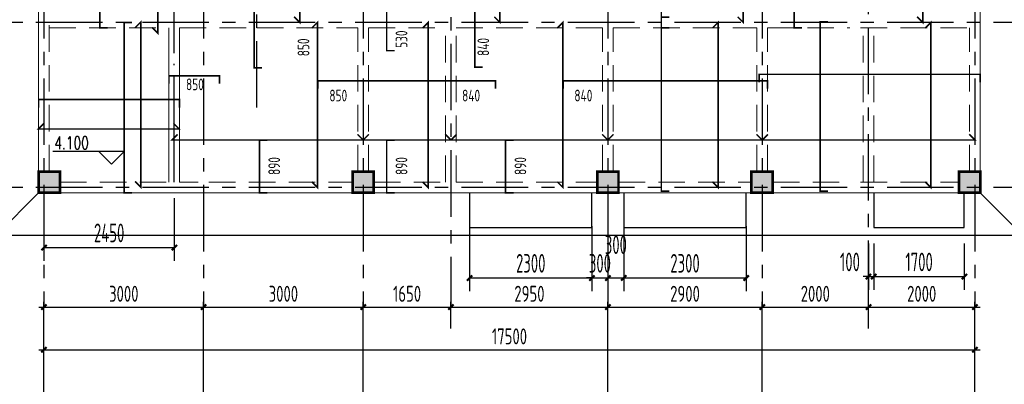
# Model space of a CAD drawing. Extents: x 4550910 to 19796140, y 148416 to 4611575.
# Tile 15 of 49: x 9697027 to 9715536, y 2081590 to 2088438. Entities that reach past the tile are written whole.
import ezdxf

# ---------------------------------------------------------------- set-up
doc = ezdxf.new("R2010")
doc.units = 0
doc.header["$LTSCALE"] = 1000
for name, pattern in [('CENTER', [2, 1.25, -0.25, 0.25, -0.25]), ('DASHED', [0.75, 0.5, -0.25]), ('DOTE', [2.42, 2, -0.2, 0.02, -0.2])]:
    doc.linetypes.add(name, pattern=pattern)
doc.layers.get('0').update_dxf_attribs({"linetype": 'CONTINUOUS'})
doc.layers.get('Defpoints').update_dxf_attribs({"linetype": 'CONTINUOUS'})
for name, color, linetype in [('AXIS', 8, 'CENTER'), ('AXIS_DIM', 3, 'CONTINUOUS'), ('COLU', 7, 'CONTINUOUS'), ('DIM_ELEV', 3, 'CONTINUOUS'), ('DOTE', 8, 'DOTE'), ('FLOOR_REIN', 1, 'CONTINUOUS'), ('FLOOR_UP_REIN', 13, 'CONTINUOUS'), ('PUB_DIM', 94, 'CONTINUOUS'), ('PUB_TEXT', 7, 'CONTINUOUS')]:
    doc.layers.add(name, color=color, linetype=linetype)
for name, color, linetype, lineweight in [('BEAM', 4, 'DASHED', 0), ('BEAM_CON', 4, 'CONTINUOUS', 0), ('COLU_HATCH', 251, 'CONTINUOUS', 0), ('FLOOR', 7, 'CONTINUOUS', 0), ('FLOOR_UP_DIM', 3, 'CONTINUOUS', 0)]:
    doc.layers.add(name, color=color, linetype=linetype, lineweight=lineweight)
doc.styles.add('_TCH_DIM', font='SIMPLEX', dxfattribs={"bigfont": 'GBCBIG'})
doc.styles.add('DIM_FONT', font='tssdeng2.shx', dxfattribs={"width": 0.6, "bigfont": 'hztxt.shx'})
doc.styles.add('TSSD_Dimension', font='Tssdeng.shx', dxfattribs={"width": 0.7, "bigfont": 'hztxt.shx'})
doc.styles.add('TSSD_Rein', font='Tssdeng.shx', dxfattribs={"width": 0.7, "bigfont": 'hztxt.shx'})
doc.dimstyles.new('_TCH_ARCH&&100', dxfattribs={"dimtxt": 350, "dimasz": 100, "dimexe": 250, "dimexo": 300, "dimgap": 100, "dimtad": 1, "dimdec": 0, "dimzin": 0, "dimdsep": 46, "dimtxsty": 'DIM_FONT', "dimblk": 'ARCHTICK', "dimcen": 0.09, "dimclrt": 7, "dimazin": 2, "dimtfac": 1, "dimtdec": 0, "dimtix": 1, "dimtmove": 2, "dimatfit": 3, "dimfxl": 0, "dimtolj": 1, "dimtzin": 0, "dimarcsym": 0})
doc.dimstyles.new('TSSD_100_100', dxfattribs={"dimtxt": 300, "dimasz": 100, "dimexe": 100, "dimexo": 250, "dimgap": 100, "dimtad": 1, "dimdec": 0, "dimzin": 0, "dimdsep": 46, "dimtxsty": 'TSSD_Dimension', "dimblk": 'ARCHTICK', "dimcen": 0, "dimdle": 100, "dimclrt": 7, "dimadec": 0, "dimazin": 0, "dimtfac": 1, "dimtdec": 0, "dimtix": 1, "dimtmove": 2, "dimatfit": 3, "dimfxl": 0, "dimtolj": 1, "dimtzin": 0, "dimarcsym": 0})

# ---------------------------------------------------------------- blocks, each defined once
blk = doc.blocks.new('_ArchTick')
at = {"color": 0, "linetype": 'ByBlock', "const_width": 0.4}
blk.add_lwpolyline([(-0.5, -0.5), (0.5, 0.5)], dxfattribs=at)
blk = doc.blocks.new('*D289')
at = {"layer": 'AXIS_DIM', "color": 0, "lineweight": -2, "transparency": 16777216}
for p, q in [((9697384, 2083040), (9700584, 2083040)), ((9697484, 2082790), (9697484, 2083140)), ((9700484, 2082790), (9700484, 2083140))]:
    blk.add_line(p, q, dxfattribs=at)
at = {"layer": 'Defpoints', "color": 0, "transparency": 16777216}
for p in [(9700484, 2083040), (9697484, 2082540), (9700484, 2082540)]:
    blk.add_point(p, dxfattribs=at)
at = {"layer": 'AXIS_DIM', "color": 0, "lineweight": -2, "transparency": 16777216, "xscale": 100, "yscale": 100, "zscale": 100, "rotation": 180}
blk.add_blockref('_ArchTick', (9697484, 2083040), dxfattribs=at)
at = {"layer": 'AXIS_DIM', "color": 0, "lineweight": -2, "transparency": 16777216, "xscale": 100, "yscale": 100, "zscale": 100}
blk.add_blockref('_ArchTick', (9700484, 2083040), dxfattribs=at)
at = {"layer": 'AXIS_DIM', "color": 7, "transparency": 16777216, "insert": (9698984, 2083290), "char_height": 300, "attachment_point": 5, "style": 'TSSD_Dimension'}
blk.add_mtext('\\A1;3000', dxfattribs=at)
blk = doc.blocks.new('*D290')
at = {"layer": 'AXIS_DIM', "color": 0, "lineweight": -2, "transparency": 16777216}
for p, q in [((9700384, 2083040), (9703584, 2083040)), ((9700484, 2082790), (9700484, 2083140)), ((9703484, 2082790), (9703484, 2083140))]:
    blk.add_line(p, q, dxfattribs=at)
at = {"layer": 'Defpoints', "color": 0, "transparency": 16777216}
for p in [(9703484, 2083040), (9700484, 2082540), (9703484, 2082540)]:
    blk.add_point(p, dxfattribs=at)
at = {"layer": 'AXIS_DIM', "color": 0, "lineweight": -2, "transparency": 16777216, "xscale": 100, "yscale": 100, "zscale": 100, "rotation": 180}
blk.add_blockref('_ArchTick', (9700484, 2083040), dxfattribs=at)
at = {"layer": 'AXIS_DIM', "color": 0, "lineweight": -2, "transparency": 16777216, "xscale": 100, "yscale": 100, "zscale": 100}
blk.add_blockref('_ArchTick', (9703484, 2083040), dxfattribs=at)
at = {"layer": 'AXIS_DIM', "color": 7, "transparency": 16777216, "insert": (9701984, 2083290), "char_height": 300, "attachment_point": 5, "style": 'TSSD_Dimension'}
blk.add_mtext('\\A1;3000', dxfattribs=at)
blk = doc.blocks.new('*D291')
at = {"layer": 'AXIS_DIM', "color": 0, "lineweight": -2, "transparency": 16777216}
for p, q in [((9703384, 2083040), (9705234, 2083040)), ((9703484, 2082790), (9703484, 2083140)), ((9705134, 2082790), (9705134, 2083140))]:
    blk.add_line(p, q, dxfattribs=at)
at = {"layer": 'Defpoints', "color": 0, "transparency": 16777216}
for p in [(9705134, 2083040), (9703484, 2082540), (9705134, 2082540)]:
    blk.add_point(p, dxfattribs=at)
at = {"layer": 'AXIS_DIM', "color": 0, "lineweight": -2, "transparency": 16777216, "xscale": 100, "yscale": 100, "zscale": 100, "rotation": 180}
blk.add_blockref('_ArchTick', (9703484, 2083040), dxfattribs=at)
at = {"layer": 'AXIS_DIM', "color": 0, "lineweight": -2, "transparency": 16777216, "xscale": 100, "yscale": 100, "zscale": 100}
blk.add_blockref('_ArchTick', (9705134, 2083040), dxfattribs=at)
at = {"layer": 'AXIS_DIM', "color": 7, "transparency": 16777216, "insert": (9704309, 2083290), "char_height": 300, "attachment_point": 5, "style": 'TSSD_Dimension'}
blk.add_mtext('\\A1;1650', dxfattribs=at)
blk = doc.blocks.new('*D292')
at = {"layer": 'AXIS_DIM', "color": 0, "lineweight": -2, "transparency": 16777216}
for p, q in [((9705034, 2083040), (9708184, 2083040)), ((9705134, 2082790), (9705134, 2083140)), ((9708084, 2082790), (9708084, 2083140))]:
    blk.add_line(p, q, dxfattribs=at)
at = {"layer": 'Defpoints', "color": 0, "transparency": 16777216}
for p in [(9708084, 2083040), (9705134, 2082540), (9708084, 2082540)]:
    blk.add_point(p, dxfattribs=at)
at = {"layer": 'AXIS_DIM', "color": 0, "lineweight": -2, "transparency": 16777216, "xscale": 100, "yscale": 100, "zscale": 100, "rotation": 180}
blk.add_blockref('_ArchTick', (9705134, 2083040), dxfattribs=at)
at = {"layer": 'AXIS_DIM', "color": 0, "lineweight": -2, "transparency": 16777216, "xscale": 100, "yscale": 100, "zscale": 100}
blk.add_blockref('_ArchTick', (9708084, 2083040), dxfattribs=at)
at = {"layer": 'AXIS_DIM', "color": 7, "transparency": 16777216, "insert": (9706609, 2083290), "char_height": 300, "attachment_point": 5, "style": 'TSSD_Dimension'}
blk.add_mtext('\\A1;2950', dxfattribs=at)
blk = doc.blocks.new('*D293')
at = {"layer": 'AXIS_DIM', "color": 0, "lineweight": -2, "transparency": 16777216}
for p, q in [((9707984, 2083040), (9711084, 2083040)), ((9708084, 2082790), (9708084, 2083140)), ((9710984, 2082790), (9710984, 2083140))]:
    blk.add_line(p, q, dxfattribs=at)
at = {"layer": 'Defpoints', "color": 0, "transparency": 16777216}
for p in [(9710984, 2083040), (9708084, 2082540), (9710984, 2082540)]:
    blk.add_point(p, dxfattribs=at)
at = {"layer": 'AXIS_DIM', "color": 0, "lineweight": -2, "transparency": 16777216, "xscale": 100, "yscale": 100, "zscale": 100, "rotation": 180}
blk.add_blockref('_ArchTick', (9708084, 2083040), dxfattribs=at)
at = {"layer": 'AXIS_DIM', "color": 0, "lineweight": -2, "transparency": 16777216, "xscale": 100, "yscale": 100, "zscale": 100}
blk.add_blockref('_ArchTick', (9710984, 2083040), dxfattribs=at)
at = {"layer": 'AXIS_DIM', "color": 7, "transparency": 16777216, "insert": (9709534, 2083290), "char_height": 300, "attachment_point": 5, "style": 'TSSD_Dimension'}
blk.add_mtext('\\A1;2900', dxfattribs=at)
blk = doc.blocks.new('*D294')
at = {"layer": 'AXIS_DIM', "color": 0, "lineweight": -2, "transparency": 16777216}
for p, q in [((9710884, 2083040), (9713083, 2083040)), ((9710984, 2082790), (9710984, 2083140)), ((9712983, 2082790), (9712983, 2083140))]:
    blk.add_line(p, q, dxfattribs=at)
at = {"layer": 'Defpoints', "color": 0, "transparency": 16777216}
for p in [(9712983, 2083040), (9710984, 2082540), (9712983, 2082540)]:
    blk.add_point(p, dxfattribs=at)
at = {"layer": 'AXIS_DIM', "color": 0, "lineweight": -2, "transparency": 16777216, "xscale": 100, "yscale": 100, "zscale": 100, "rotation": 180}
blk.add_blockref('_ArchTick', (9710984, 2083040), dxfattribs=at)
at = {"layer": 'AXIS_DIM', "color": 0, "lineweight": -2, "transparency": 16777216, "xscale": 100, "yscale": 100, "zscale": 100}
blk.add_blockref('_ArchTick', (9712983, 2083040), dxfattribs=at)
at = {"layer": 'AXIS_DIM', "color": 7, "transparency": 16777216, "insert": (9711983, 2083290), "char_height": 300, "attachment_point": 5, "style": 'TSSD_Dimension'}
blk.add_mtext('\\A1;2000', dxfattribs=at)
blk = doc.blocks.new('*D295')
at = {"layer": 'AXIS_DIM', "color": 0, "lineweight": -2, "transparency": 16777216}
for p, q in [((9712883, 2083040), (9715084, 2083040)), ((9712983, 2082790), (9712983, 2083140)), ((9714984, 2082790), (9714984, 2083140))]:
    blk.add_line(p, q, dxfattribs=at)
at = {"layer": 'Defpoints', "color": 0, "transparency": 16777216}
for p in [(9714984, 2083040), (9712983, 2082540), (9714984, 2082540)]:
    blk.add_point(p, dxfattribs=at)
at = {"layer": 'AXIS_DIM', "color": 0, "lineweight": -2, "transparency": 16777216, "xscale": 100, "yscale": 100, "zscale": 100, "rotation": 180}
blk.add_blockref('_ArchTick', (9712983, 2083040), dxfattribs=at)
at = {"layer": 'AXIS_DIM', "color": 0, "lineweight": -2, "transparency": 16777216, "xscale": 100, "yscale": 100, "zscale": 100}
blk.add_blockref('_ArchTick', (9714984, 2083040), dxfattribs=at)
at = {"layer": 'AXIS_DIM', "color": 7, "transparency": 16777216, "insert": (9713983, 2083290), "char_height": 300, "attachment_point": 5, "style": 'TSSD_Dimension'}
blk.add_mtext('\\A1;2000', dxfattribs=at)
blk = doc.blocks.new('*D296')
at = {"layer": 'AXIS_DIM', "color": 0, "lineweight": -2, "transparency": 16777216}
for p, q in [((9697384, 2082240), (9715084, 2082240)), ((9697484, 2081990), (9697484, 2082340)), ((9714984, 2081990), (9714984, 2082340))]:
    blk.add_line(p, q, dxfattribs=at)
at = {"layer": 'Defpoints', "color": 0, "transparency": 16777216}
for p in [(9714984, 2082240), (9697484, 2081740), (9714984, 2081740)]:
    blk.add_point(p, dxfattribs=at)
at = {"layer": 'AXIS_DIM', "color": 0, "lineweight": -2, "transparency": 16777216, "xscale": 100, "yscale": 100, "zscale": 100, "rotation": 180}
blk.add_blockref('_ArchTick', (9697484, 2082240), dxfattribs=at)
at = {"layer": 'AXIS_DIM', "color": 0, "lineweight": -2, "transparency": 16777216, "xscale": 100, "yscale": 100, "zscale": 100}
blk.add_blockref('_ArchTick', (9714984, 2082240), dxfattribs=at)
at = {"layer": 'AXIS_DIM', "color": 7, "transparency": 16777216, "insert": (9706234, 2082490), "char_height": 300, "attachment_point": 5, "style": 'TSSD_Dimension'}
blk.add_mtext('\\A1;17500', dxfattribs=at)
blk = doc.blocks.new('*D465')
at = {"layer": 'Defpoints', "color": 0, "transparency": 16777216}
for p in [(9712984, 2084537), (9713084, 2084537), (9713084, 2083613)]:
    blk.add_point(p, dxfattribs=at)
at = {"layer": 'PUB_DIM', "color": 0, "lineweight": -2, "transparency": 16777216}
for p, q in [((9712984, 2084237), (9712984, 2083363)), ((9713084, 2084237), (9713084, 2083363)), ((9712984, 2083613), (9712884, 2083613)), ((9712984, 2083613), (9713084, 2083613)), ((9713084, 2083613), (9713184, 2083613))]:
    blk.add_line(p, q, dxfattribs=at)
at = {"layer": 'PUB_DIM', "color": 0, "lineweight": -2, "transparency": 16777216, "xscale": 100, "yscale": 100, "zscale": 100}
blk.add_blockref('_ArchTick', (9712984, 2083613), dxfattribs=at)
at = {"layer": 'PUB_DIM', "color": 0, "lineweight": -2, "transparency": 16777216, "xscale": 100, "yscale": 100, "zscale": 100, "rotation": 180}
blk.add_blockref('_ArchTick', (9713084, 2083613), dxfattribs=at)
at = {"layer": 'PUB_DIM', "color": 7, "transparency": 16777216, "insert": (9712634, 2083888), "char_height": 350, "attachment_point": 5, "style": 'DIM_FONT'}
blk.add_mtext('\\A1;100', dxfattribs=at)
blk = doc.blocks.new('*D466')
at = {"layer": 'Defpoints', "color": 0, "transparency": 16777216}
for p in [(9713084, 2084537), (9714784, 2084537), (9714784, 2083613)]:
    blk.add_point(p, dxfattribs=at)
at = {"layer": 'PUB_DIM', "color": 0, "lineweight": -2, "transparency": 16777216}
for p, q in [((9713084, 2084237), (9713084, 2083363)), ((9714784, 2084237), (9714784, 2083363)), ((9713084, 2083613), (9714784, 2083613))]:
    blk.add_line(p, q, dxfattribs=at)
at = {"layer": 'PUB_DIM', "color": 0, "lineweight": -2, "transparency": 16777216, "xscale": 100, "yscale": 100, "zscale": 100, "rotation": 180}
blk.add_blockref('_ArchTick', (9713084, 2083613), dxfattribs=at)
at = {"layer": 'PUB_DIM', "color": 0, "lineweight": -2, "transparency": 16777216, "xscale": 100, "yscale": 100, "zscale": 100}
blk.add_blockref('_ArchTick', (9714784, 2083613), dxfattribs=at)
at = {"layer": 'PUB_DIM', "color": 7, "transparency": 16777216, "insert": (9713934, 2083888), "char_height": 350, "attachment_point": 5, "style": 'DIM_FONT'}
blk.add_mtext('\\A1;1700', dxfattribs=at)
blk = doc.blocks.new('*D467')
at = {"layer": 'Defpoints', "color": 0, "transparency": 16777216}
for p in [(9705484, 2084862), (9707784, 2084862), (9707784, 2083587)]:
    blk.add_point(p, dxfattribs=at)
at = {"layer": 'PUB_DIM', "color": 0, "lineweight": -2, "transparency": 16777216}
for p, q in [((9705484, 2084562), (9705484, 2083337)), ((9707784, 2084562), (9707784, 2083337)), ((9705484, 2083587), (9707784, 2083587))]:
    blk.add_line(p, q, dxfattribs=at)
at = {"layer": 'PUB_DIM', "color": 0, "lineweight": -2, "transparency": 16777216, "xscale": 100, "yscale": 100, "zscale": 100, "rotation": 180}
blk.add_blockref('_ArchTick', (9705484, 2083587), dxfattribs=at)
at = {"layer": 'PUB_DIM', "color": 0, "lineweight": -2, "transparency": 16777216, "xscale": 100, "yscale": 100, "zscale": 100}
blk.add_blockref('_ArchTick', (9707784, 2083587), dxfattribs=at)
at = {"layer": 'PUB_DIM', "color": 7, "transparency": 16777216, "insert": (9706634, 2083862), "char_height": 350, "attachment_point": 5, "style": 'DIM_FONT'}
blk.add_mtext('\\A1;2300', dxfattribs=at)
blk = doc.blocks.new('*D468')
at = {"layer": 'Defpoints', "color": 0, "transparency": 16777216}
for p in [(9707784, 2084862), (9708084, 2084862), (9708084, 2083587)]:
    blk.add_point(p, dxfattribs=at)
at = {"layer": 'PUB_DIM', "color": 0, "lineweight": -2, "transparency": 16777216}
for p, q in [((9707784, 2084562), (9707784, 2083337)), ((9708084, 2084562), (9708084, 2083337)), ((9707784, 2083587), (9707684, 2083587)), ((9707784, 2083587), (9708084, 2083587)), ((9708084, 2083587), (9708184, 2083587))]:
    blk.add_line(p, q, dxfattribs=at)
at = {"layer": 'PUB_DIM', "color": 0, "lineweight": -2, "transparency": 16777216, "xscale": 100, "yscale": 100, "zscale": 100}
blk.add_blockref('_ArchTick', (9707784, 2083587), dxfattribs=at)
at = {"layer": 'PUB_DIM', "color": 0, "lineweight": -2, "transparency": 16777216, "xscale": 100, "yscale": 100, "zscale": 100, "rotation": 180}
blk.add_blockref('_ArchTick', (9708084, 2083587), dxfattribs=at)
at = {"layer": 'PUB_DIM', "color": 7, "transparency": 16777216, "insert": (9707934, 2083862), "char_height": 350, "attachment_point": 5, "style": 'DIM_FONT'}
blk.add_mtext('\\A1;300', dxfattribs=at)
blk = doc.blocks.new('*D469')
at = {"layer": 'Defpoints', "color": 0, "transparency": 16777216}
for p in [(9708084, 2084862), (9708384, 2084862), (9708384, 2083587)]:
    blk.add_point(p, dxfattribs=at)
at = {"layer": 'PUB_DIM', "color": 0, "lineweight": -2, "transparency": 16777216}
for p, q in [((9708084, 2084562), (9708084, 2083337)), ((9708384, 2084562), (9708384, 2083337)), ((9708084, 2083587), (9708384, 2083587))]:
    blk.add_line(p, q, dxfattribs=at)
at = {"layer": 'PUB_DIM', "color": 0, "lineweight": -2, "transparency": 16777216, "xscale": 100, "yscale": 100, "zscale": 100, "rotation": 180}
blk.add_blockref('_ArchTick', (9708084, 2083587), dxfattribs=at)
at = {"layer": 'PUB_DIM', "color": 0, "lineweight": -2, "transparency": 16777216, "xscale": 100, "yscale": 100, "zscale": 100}
blk.add_blockref('_ArchTick', (9708384, 2083587), dxfattribs=at)
at = {"layer": 'PUB_DIM', "color": 7, "transparency": 16777216, "insert": (9708234, 2084212), "char_height": 350, "attachment_point": 5, "style": 'DIM_FONT'}
blk.add_mtext('\\A1;300', dxfattribs=at)
blk = doc.blocks.new('*D470')
at = {"layer": 'Defpoints', "color": 0, "transparency": 16777216}
for p in [(9708384, 2084862), (9710684, 2084862), (9710684, 2083587)]:
    blk.add_point(p, dxfattribs=at)
at = {"layer": 'PUB_DIM', "color": 0, "lineweight": -2, "transparency": 16777216}
for p, q in [((9708384, 2084562), (9708384, 2083337)), ((9710684, 2084562), (9710684, 2083337)), ((9708384, 2083587), (9710684, 2083587))]:
    blk.add_line(p, q, dxfattribs=at)
at = {"layer": 'PUB_DIM', "color": 0, "lineweight": -2, "transparency": 16777216, "xscale": 100, "yscale": 100, "zscale": 100, "rotation": 180}
blk.add_blockref('_ArchTick', (9708384, 2083587), dxfattribs=at)
at = {"layer": 'PUB_DIM', "color": 0, "lineweight": -2, "transparency": 16777216, "xscale": 100, "yscale": 100, "zscale": 100}
blk.add_blockref('_ArchTick', (9710684, 2083587), dxfattribs=at)
at = {"layer": 'PUB_DIM', "color": 7, "transparency": 16777216, "insert": (9709534, 2083862), "char_height": 350, "attachment_point": 5, "style": 'DIM_FONT'}
blk.add_mtext('\\A1;2300', dxfattribs=at)
blk = doc.blocks.new('*D473')
at = {"layer": 'Defpoints', "color": 0, "transparency": 16777216}
for p in [(9697484, 2085387), (9699934, 2085387), (9699934, 2084158)]:
    blk.add_point(p, dxfattribs=at)
at = {"layer": 'PUB_DIM', "color": 0, "lineweight": -2, "transparency": 16777216}
for p, q in [((9697484, 2085087), (9697484, 2083908)), ((9699934, 2085087), (9699934, 2083908)), ((9697484, 2084158), (9699934, 2084158))]:
    blk.add_line(p, q, dxfattribs=at)
at = {"layer": 'PUB_DIM', "color": 0, "lineweight": -2, "transparency": 16777216, "xscale": 100, "yscale": 100, "zscale": 100, "rotation": 180}
blk.add_blockref('_ArchTick', (9697484, 2084158), dxfattribs=at)
at = {"layer": 'PUB_DIM', "color": 0, "lineweight": -2, "transparency": 16777216, "xscale": 100, "yscale": 100, "zscale": 100}
blk.add_blockref('_ArchTick', (9699934, 2084158), dxfattribs=at)
at = {"layer": 'PUB_DIM', "color": 7, "transparency": 16777216, "insert": (9698709, 2084433), "char_height": 350, "attachment_point": 5, "style": 'DIM_FONT'}
blk.add_mtext('\\A1;2450', dxfattribs=at)

msp = doc.modelspace()

# ---------------------------------------------------------------- hatches: boundary and pattern name
at = {"layer": 'COLU_HATCH'}
h = msp.add_hatch(color=256, dxfattribs=at)
h.dxf.hatch_style = 1
h.paths.add_polyline_path([(9697783.5, 2085186.5), (9697783.5, 2085586.5), (9697383.5, 2085586.5), (9697383.5, 2085186.5)])
h = msp.add_hatch(color=256, dxfattribs=at)
h.dxf.hatch_style = 1
h.paths.add_polyline_path([(9703683.5, 2085186.5), (9703683.5, 2085586.5), (9703283.5, 2085586.5), (9703283.5, 2085186.5)])
h = msp.add_hatch(color=256, dxfattribs=at)
h.dxf.hatch_style = 1
h.paths.add_polyline_path([(9708283.5, 2085186.5), (9708283.5, 2085586.5), (9707883.5, 2085586.5), (9707883.5, 2085186.5)])
h = msp.add_hatch(color=256, dxfattribs=at)
h.dxf.hatch_style = 1
h.paths.add_polyline_path([(9711183.5, 2085186.5), (9711183.5, 2085586.5), (9710783.5, 2085586.5), (9710783.5, 2085186.5)])
h = msp.add_hatch(color=256, dxfattribs=at)
h.dxf.hatch_style = 1
h.paths.add_polyline_path([(9715083.5, 2085186.5), (9715083.5, 2085586.5), (9714683.5, 2085586.5), (9714683.5, 2085186.5)])

# ---------------------------------------------------------------- linework, layer by layer
for p, q in [((9697383.5, 2085186.5), (9696583.5, 2084386.5)), ((9715883.5, 2084386.5), (9715083.5, 2085186.5))]:
    msp.add_line(p, q)
for points in [[(9696583.5, 2093782.5), (9696583.5, 2095886.5), (9715883.5, 2095886.5), (9715883.5, 2084386.5), (9696583.5, 2084386.5), (9696583.5, 2093782.5)], [(9705483.5, 2085186.5), (9705483.5, 2084536.5), (9707783.5, 2084536.5), (9707783.5, 2085186.5)], [(9708383.5, 2085186.5), (9708383.5, 2084536.5), (9710683.5, 2084536.5), (9710683.5, 2085186.5)], [(9713083.5, 2085186.5), (9713083.5, 2084536.5), (9714783.5, 2084536.5), (9714783.5, 2085186.5)]]:
    msp.add_lwpolyline(points)
at = {"layer": 'AXIS'}
for p, q in [((9701483.5, 2086786.5), (9701483.5, 2096834.7)), ((9712983.5, 2083039.9), (9712983.5, 2096834.7)), ((9697483.5, 2095334.7), (9697483.5, 2083039.9)), ((9697483.5, 2095334.7), (9697483.5, 2083039.9)), ((9700483.5, 2095334.7), (9700483.5, 2083039.9)), ((9703483.5, 2095334.7), (9703483.5, 2083039.9)), ((9708083.5, 2095334.7), (9708083.5, 2083039.9)), ((9710983.5, 2095334.7), (9710983.5, 2083039.9)), ((9714983.5, 2095334.7), (9714983.5, 2083039.9)), ((9705133.5, 2089986.5), (9705133.5, 2083039.9)), ((9716583.5, 2088386.5), (9695483.5, 2088386.5)), ((9716583.5, 2085286.5), (9695483.5, 2085286.5))]:
    msp.add_line(p, q, dxfattribs=at)
at = {"layer": 'AXIS_DIM'}
for p, q in [((9697483.5, 2082639.9), (9697483.5, 2083039.9)), ((9697483.5, 2081439.9), (9697483.5, 2083039.9)), ((9700483.5, 2081439.9), (9700483.5, 2083039.9)), ((9703483.5, 2081439.9), (9703483.5, 2083039.9)), ((9705133.5, 2082639.9), (9705133.5, 2083039.9)), ((9708083.5, 2081439.9), (9708083.5, 2083039.9)), ((9710983.5, 2081439.9), (9710983.5, 2083039.9)), ((9712983.5, 2082639.9), (9712983.5, 2083039.9)), ((9714983.5, 2081439.9), (9714983.5, 2083039.9))]:
    msp.add_line(p, q, dxfattribs=at)
at = {"layer": 'BEAM'}
for p, q in [((9697583.5, 2085586.5), (9697583.5, 2089986.5)), ((9697583.5, 2088286.5), (9699833.5, 2088286.5)), ((9700033.5, 2088286.5), (9701483.5, 2088286.5)), ((9701483.5, 2088286.5), (9703383.5, 2088286.5)), ((9703383.5, 2085586.5), (9703383.5, 2088286.5)), ((9703583.5, 2085586.5), (9703583.5, 2088286.5)), ((9703583.5, 2088286.5), (9705033.5, 2088286.5)), ((9705033.5, 2085386.5), (9705033.5, 2088286.5)), ((9705233.5, 2088286.5), (9707983.5, 2088286.5)), ((9705233.5, 2085386.5), (9705233.5, 2088286.5)), ((9707983.5, 2085586.5), (9707983.5, 2088286.5)), ((9708183.5, 2085586.5), (9708183.5, 2088286.5)), ((9708183.5, 2088286.5), (9710883.5, 2088286.5)), ((9710883.5, 2085586.5), (9710883.5, 2088286.5)), ((9711083.5, 2085586.5), (9711083.5, 2088286.5)), ((9711083.5, 2088286.5), (9712633.5, 2088286.5)), ((9712833.5, 2088286.5), (9714883.5, 2088286.5)), ((9712883.5, 2085386.5), (9712883.5, 2088286.5)), ((9713083.5, 2085386.5), (9713083.5, 2088286.5)), ((9714883.5, 2085586.5), (9714883.5, 2088286.5)), ((9697783.5, 2085386.5), (9700383.5, 2085386.5)), ((9700583.5, 2085386.5), (9703283.5, 2085386.5)), ((9703683.5, 2085386.5), (9705033.5, 2085386.5)), ((9705233.5, 2085386.5), (9707883.5, 2085386.5)), ((9708283.5, 2085386.5), (9710783.5, 2085386.5)), ((9711183.5, 2085386.5), (9712633.5, 2085386.5)), ((9712833.5, 2085386.5), (9714683.5, 2085386.5))]:
    msp.add_line(p, q, dxfattribs=at)
at = {"layer": 'BEAM_CON'}
for p, q in [((9697383.5, 2085586.5), (9697383.5, 2089986.5)), ((9715083.5, 2088386.5), (9715083.5, 2089986.5)), ((9715083.5, 2085586.5), (9715083.5, 2088386.5)), ((9699833.5, 2085386.5), (9699833.5, 2088286.5)), ((9700033.5, 2085386.5), (9700033.5, 2088286.5)), ((9697783.5, 2085186.5), (9700483.5, 2085186.5)), ((9700483.5, 2085186.5), (9703283.5, 2085186.5)), ((9703683.5, 2085186.5), (9705133.5, 2085186.5)), ((9705133.5, 2085186.5), (9707883.5, 2085186.5)), ((9708283.5, 2085186.5), (9710783.5, 2085186.5)), ((9711183.5, 2085186.5), (9712733.5, 2085186.5)), ((9712733.5, 2085186.5), (9714683.5, 2085186.5))]:
    msp.add_line(p, q, dxfattribs=at)
at = {"layer": 'COLU', "const_width": 50}
for points in [[(9697783.5, 2085186.5), (9697783.5, 2085586.5), (9697383.5, 2085586.5), (9697383.5, 2085186.5)], [(9703683.5, 2085186.5), (9703683.5, 2085586.5), (9703283.5, 2085586.5), (9703283.5, 2085186.5)], [(9708283.5, 2085186.5), (9708283.5, 2085586.5), (9707883.5, 2085586.5), (9707883.5, 2085186.5)], [(9711183.5, 2085186.5), (9711183.5, 2085586.5), (9710783.5, 2085586.5), (9710783.5, 2085186.5)], [(9715083.5, 2085186.5), (9715083.5, 2085586.5), (9714683.5, 2085586.5), (9714683.5, 2085186.5)]]:
    msp.add_lwpolyline(points, close=True, dxfattribs=at)
at = {"layer": 'DIM_ELEV'}
for p, q in [((9698992.7, 2085963.6), (9697651.3, 2085963.6)), ((9698752.7, 2085723.6), (9698512.7, 2085963.6)), ((9698752.7, 2085723.6), (9698992.7, 2085963.6))]:
    msp.add_line(p, q, dxfattribs=at)
at = {"layer": 'DOTE', "linetype": 'DOTE'}
msp.add_line((9699933.5, 2085386.5), (9699933.5, 2089986.5), dxfattribs=at)
at = {"layer": 'FLOOR'}
for p, q in [((9708083.5, 2085286.5), (9708083.5, 2084386.5)), ((9710983.5, 2085286.5), (9710983.5, 2084386.5))]:
    msp.add_line(p, q, dxfattribs=at)
at = {"layer": 'FLOOR_REIN', "const_width": 30}
for points in [[(9699517.4, 2088292.6), (9699623.5, 2088186.5), (9699623.5, 2090086.5), (9699517.4, 2089980.5)], [(9702186.9, 2088492.6), (9702293, 2088386.5), (9702293, 2090086.5), (9702186.9, 2089980.5)], [(9705948.6, 2088492.6), (9706054.6, 2088386.5), (9706054.6, 2090086.5), (9705948.5, 2089980.5)], [(9710522.8, 2088492.6), (9710628.9, 2088386.5), (9710628.9, 2090086.5), (9710522.8, 2089980.5)], [(9713897.5, 2088492.6), (9714003.6, 2088386.5), (9714003.6, 2090086.5), (9713897.5, 2089980.5)], [(9699197.5, 2085400.9), (9699303.6, 2085294.8), (9699303.6, 2088394.8), (9699197.5, 2088288.8)], [(9702517.4, 2085392.6), (9702623.5, 2085286.5), (9702623.5, 2088386.5), (9702517.4, 2088280.5)], [(9704599.4, 2085392.6), (9704705.5, 2085286.5), (9704705.5, 2088386.5), (9704599.4, 2088280.5)], [(9707133.4, 2085392.6), (9707239.5, 2085286.5), (9707239.5, 2088386.5), (9707133.4, 2088280.5)], [(9710049.4, 2085392.6), (9710155.5, 2085286.5), (9710155.5, 2088386.5), (9710049.4, 2088280.5)], [(9714049.4, 2085392.6), (9714155.5, 2085286.5), (9714155.5, 2088386.5), (9714049.4, 2088280.5)], [(9697481.6, 2086491.1), (9697375.6, 2086385), (9700025.6, 2086385), (9699919.5, 2086491.1)], [(9699995, 2086284.6), (9699888.9, 2086178.5), (9703483.5, 2086178.5), (9703377.5, 2086284.6)], [(9703589.6, 2086284.6), (9703483.5, 2086178.5), (9705133.5, 2086178.5), (9705027.5, 2086284.6)], [(9705239.6, 2086284.6), (9705133.5, 2086178.5), (9708083.5, 2086178.5), (9707977.5, 2086284.6)], [(9708189.6, 2086284.6), (9708083.5, 2086178.5), (9710983.5, 2086178.5), (9710877.5, 2086284.6)], [(9711093.9, 2086284.6), (9710987.9, 2086178.5), (9714983.5, 2086178.5), (9714877.5, 2086284.6)]]:
    msp.add_lwpolyline(points, dxfattribs=at)
at = {"layer": 'FLOOR_UP_REIN', "const_width": 30}
for points in [[(9698683.5, 2088286.5), (9698533.5, 2088286.5), (9698533.5, 2095010.9), (9698683.5, 2095010.9)], [(9701583, 2087536.5), (9701433, 2087536.5), (9701433, 2090936.5), (9701583, 2090936.5)], [(9709238.5, 2088286.5), (9709088.5, 2088286.5), (9709088.5, 2090186.5), (9709238.5, 2090186.5)], [(9711733.5, 2088286.5), (9711583.5, 2088286.5), (9711583.5, 2090168.3), (9711733.5, 2090168.3)], [(9705732.3, 2087546.5), (9705582.3, 2087546.5), (9705582.3, 2089226.5), (9705732.3, 2089226.5)], [(9704076, 2087856.5), (9703926, 2087856.5), (9703926, 2088916.5), (9704076, 2088916.5)], [(9699140.1, 2085186.5), (9698990.1, 2085186.5), (9698990.1, 2088386.5), (9699140.1, 2088386.5)], [(9709238.5, 2085216.5), (9709088.5, 2085216.5), (9709088.5, 2088486.5), (9709238.5, 2088486.5)], [(9712224.4, 2085216.5), (9712074.4, 2085216.5), (9712074.4, 2088401.1), (9712224.4, 2088401.1)], [(9710929.4, 2087262.3), (9710929.4, 2087412.3), (9715083.5, 2087412.3), (9715083.5, 2087262.3)], [(9699833.5, 2087234), (9699833.5, 2087384), (9700783.5, 2087384), (9700783.5, 2087234)], [(9702633.5, 2087141.5), (9702633.5, 2087291.5), (9705973.5, 2087291.5), (9705973.5, 2087141.5)], [(9707243.5, 2087141.5), (9707243.5, 2087291.5), (9711083.5, 2087291.5), (9711083.5, 2087141.5)], [(9697383.5, 2086787.3), (9697383.5, 2086937.3), (9700033.5, 2086937.3), (9700033.5, 2086787.3)], [(9701683.5, 2085186.5), (9701533.5, 2085186.5), (9701533.5, 2086176.5), (9701683.5, 2086176.5)], [(9704076, 2085186.5), (9703926, 2085186.5), (9703926, 2086176.5), (9704076, 2086176.5)], [(9706311, 2085186.5), (9706161, 2085186.5), (9706161, 2086176.5), (9706311, 2086176.5)]]:
    msp.add_lwpolyline(points, dxfattribs=at)

# ---------------------------------------------------------------- texts
at = {"layer": 'FLOOR_UP_DIM', "style": 'TSSD_Rein', "width": 0.736364}
for s, p in [('530', (9704314.4, 2087909)), ('850', (9702471.9, 2087751.5)), ('840', (9705851.8, 2087756.5)), ('890', (9701921.9, 2085521.5)), ('890', (9704314.4, 2085521.5)), ('890', (9706549.4, 2085521.5))]:
    msp.add_text(s, height=220, rotation=90, dxfattribs=at).set_placement(p)
at = {"layer": 'FLOOR_UP_DIM', "style": 'TSSD_Rein'}
for s, width, p in [('850', 0.736364, (9700153.4, 2087113.4)), ('850', 0.736364, (9702848.5, 2086903.1)), ('840', 0.736363, (9705343.5, 2086903.1)), ('840', 0.736364, (9707453.5, 2086903.1))]:
    msp.add_text(s, height=220, dxfattribs=dict(at, width=width)).set_placement(p)
at = {"layer": 'PUB_TEXT', "style": '_TCH_DIM', "width": 0.705882}
msp.add_text('4.100', height=238, dxfattribs=at).set_placement((9697679, 2086004.5))

# ---------------------------------------------------------------- dimensions: what is measured, and where the dimension line sits
at = {"layer": 'AXIS_DIM'}
for p1, p2, picture, middle in [((9697483.5, 2082539.9), (9700483.5, 2082539.9), '*D289', (9698983.5, 2083289.9)), ((9700483.5, 2082539.9), (9703483.5, 2082539.9), '*D290', (9701983.5, 2083289.9)), ((9703483.5, 2082539.9), (9705133.5, 2082539.9), '*D291', (9704308.5, 2083289.9)), ((9705133.5, 2082539.9), (9708083.5, 2082539.9), '*D292', (9706608.5, 2083289.9)), ((9708083.5, 2082539.9), (9710983.5, 2082539.9), '*D293', (9709533.5, 2083289.9)), ((9710983.5, 2082539.9), (9712983.5, 2082539.9), '*D294', (9711983.5, 2083289.9)), ((9712983.5, 2082539.9), (9714983.5, 2082539.9), '*D295', (9713983.5, 2083289.9)), ((9697483.5, 2081739.9), (9714983.5, 2081739.9), '*D296', (9706233.5, 2082489.9))]:
    dim = msp.add_aligned_dim(p1=p1, p2=p2, distance=500, dimstyle='TSSD_100_100', dxfattribs=at)
    dim.commit()
    dim.dimension.update_dxf_attribs({"geometry": picture, "text_midpoint": middle})
at = {"layer": 'PUB_DIM'}
for p1, p2, distance, picture, middle in [((9697483.5, 2085386.5), (9699933.5, 2085386.5), -1228, '*D473', (9698708.5, 2084433.5)), ((9705483.5, 2084861.5), (9707783.5, 2084861.5), -1274.3, '*D467', (9706633.5, 2083862.2)), ((9707783.5, 2084861.5), (9708083.5, 2084861.5), -1274.3, '*D468', (9707933.5, 2083862.2)), ((9708383.5, 2084861.5), (9710683.5, 2084861.5), -1274.3, '*D470', (9709533.5, 2083862.2)), ((9713083.5, 2084536.5), (9714783.5, 2084536.5), -923.1, '*D466', (9713933.5, 2083888.4))]:
    dim = msp.add_aligned_dim(p1=p1, p2=p2, distance=distance, dimstyle='_TCH_ARCH&&100', dxfattribs=at)
    dim.commit()
    dim.dimension.update_dxf_attribs({"geometry": picture, "text_midpoint": middle})
for base, p1, p2, angle, picture, middle in [((9708383.5, 2083587.2), (9708083.5, 2084861.5), (9708383.5, 2084861.5), 360, '*D469', (9708233.5, 2084212.2)), ((9713083.5, 2083613.4), (9712983.5, 2084536.5), (9713083.5, 2084536.5), 0, '*D465', (9712633.5, 2083888.4))]:
    dim = msp.add_linear_dim(base=base, p1=p1, p2=p2, angle=angle, dimstyle='_TCH_ARCH&&100', dxfattribs=at)
    dim.commit()
    dim.dimension.update_dxf_attribs({"geometry": picture, "text_midpoint": middle, "dimtype": 129})

doc.saveas('drawing.dxf')
